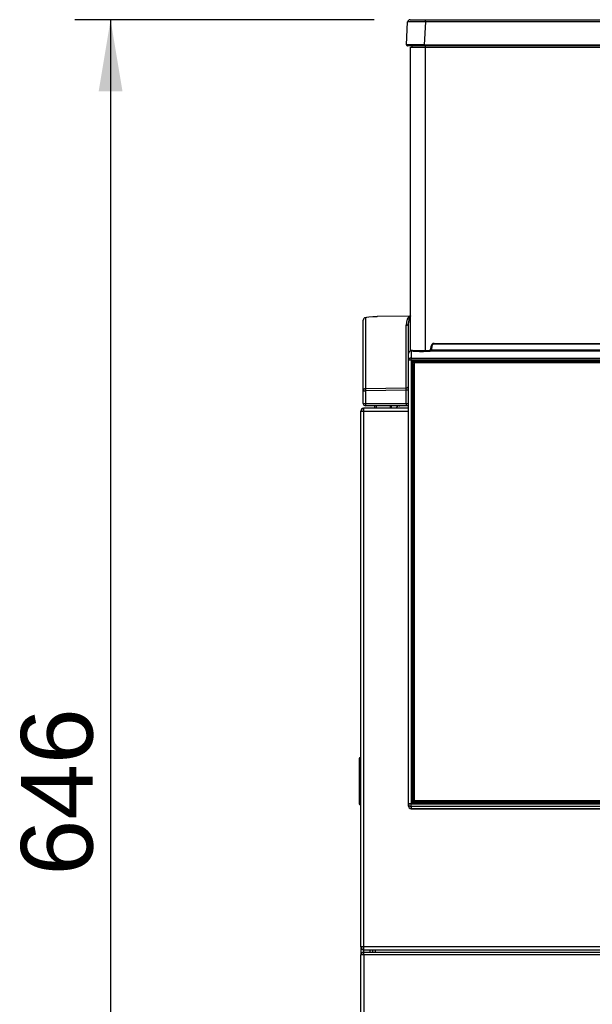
# Model space of a CAD drawing. Header units: millimetres. Extents: x 21 to 270, y 0 to 189.
# Tile 10 of 39: x 21 to 45, y 148 to 189. Entities that reach past the tile are written whole.
import ezdxf
from ezdxf.enums import TextEntityAlignment as Align

# ---------------------------------------------------------------- set-up
doc = ezdxf.new("R2010")
doc.units = ezdxf.units.MM
doc.layers.add('134.125_BW4_CTM-', color=7, linetype='Continuous')
doc.layers.add('Standard', color=7, linetype='Continuous')
doc.styles.add('SEACAD_Arial', font='arial.ttf')
doc.dimstyles.new('ISO', dxfattribs={"dimtxt": 3, "dimasz": 3, "dimexe": 1.5, "dimexo": 1.5, "dimgap": 0.75, "dimtad": 1, "dimdec": 0, "dimlfac": 10, "dimtxsty": 'SEACAD_Arial', "dimblk1": '_SE_FILLED', "dimblk2": '_SE_FILLED', "dimsah": 1, "dimcen": 1.5, "dimazin": 0, "dimtfac": 0.7, "dimtdec": 3, "dimtmove": 0, "dimatfit": 3, "dimfxl": 1, "dimarcsym": 0})

# ---------------------------------------------------------------- blocks, each defined once
blk = doc.blocks.new('SE1')
at = {"layer": '134.125_BW4_CTM-', "color": 7, "linetype": 'Continuous'}
for p, q in [((1.975, 63.507), (2.025, 64.459)), ((2.125, 64.554), (2.769, 64.554)), ((2.769, 64.459), (2.719, 63.507)), ((2.769, 64.554), (15.165, 64.554)), ((2.769, 64.459), (2.769, 64.554)), ((15.165, 64.459), (2.769, 64.459)), ((2.719, 63.454), (2.025, 63.454)), ((2.217, 63.404), (2.217, 63.454)), ((2.719, 63.507), (15.215, 63.507)), ((2.719, 63.507), (2.719, 63.454)), ((15.215, 63.454), (2.719, 63.454)), ((2.762, 63.454), (2.762, 63.404)), ((2.142, 50.733), (2.142, 63.404)), ((2.142, 63.404), (2.762, 63.404)), ((2.762, 63.404), (2.762, 50.712)), ((2.762, 63.404), (15.172, 63.404)), ((0.166, 49.024), (0.166, 51.988)), ((0.264, 52.087), (0.264, 49.123)), ((2.123, 52.157), (0.755, 52.131)), ((2.122, 52.156), (0.756, 52.131)), ((2.138, 52.159), (2.141, 52.158)), ((1.968, 49.151), (1.968, 51.77)), ((2.066, 50.587), (2.066, 51.87)), ((2.142, 50.733), (2.145, 50.733)), ((2.158, 50.706), (2.158, 50.689)), ((2.254, 50.692), (2.166, 50.69)), ((2.166, 50.69), (2.166, 50.4)), ((2.762, 50.712), (2.925, 50.712)), ((2.762, 50.712), (2.762, 50.682)), ((2.762, 50.682), (2.925, 50.682)), ((2.925, 50.712), (2.925, 50.682)), ((14.945, 50.693), (2.987, 50.693)), ((2.994, 50.776), (3.005, 50.893)), ((2.994, 50.776), (3.024, 50.773)), ((3.005, 50.893), (3.035, 50.891)), ((3.016, 50.742), (14.918, 50.742)), ((3.035, 50.891), (3.024, 50.773)), ((3.134, 51.012), (3.134, 50.982)), ((3.134, 51.012), (14.8, 51.012)), ((14.8, 50.982), (3.134, 50.982)), ((2.066, 50.3), (2.066, 50.587)), ((2.066, 31.74), (2.066, 50.3)), ((2.166, 50.312), (2.166, 50.4)), ((2.166, 50.4), (29.966, 50.4)), ((2.166, 50.312), (2.166, 31.752)), ((29.966, 50.312), (2.166, 50.312)), ((2.241, 50.283), (29.891, 50.283)), ((2.241, 50.249), (2.241, 50.283)), ((2.181, 31.827), (2.181, 50.223)), ((2.215, 50.182), (2.211, 50.219)), ((2.211, 50.219), (2.211, 31.823)), ((2.215, 31.795), (2.215, 50.182)), ((29.891, 50.249), (2.241, 50.249)), ((2.241, 50.249), (2.245, 50.211)), ((2.245, 50.211), (2.262, 50.211)), ((2.245, 50.178), (2.245, 50.211)), ((2.246, 50.178), (2.245, 50.178)), ((2.245, 50.178), (2.245, 31.793)), ((2.271, 50.222), (2.246, 50.194)), ((2.246, 31.891), (2.246, 50.194)), ((2.296, 50.243), (2.271, 50.222)), ((2.296, 50.2), (2.271, 50.222)), ((2.296, 50.243), (29.836, 50.243)), ((29.836, 50.2), (2.296, 50.2)), ((2.296, 50.2), (2.296, 31.897)), ((0.166, 49.024), (0.264, 49.024)), ((0.166, 48.5), (0.166, 49.024)), ((0.264, 49.123), (1.968, 49.151)), ((1.968, 49.051), (0.264, 49.024)), ((0.264, 49.024), (0.264, 48.5)), ((2.066, 49.051), (1.968, 49.051)), ((1.968, 48.5), (1.968, 49.051)), ((0.166, 48.5), (0.264, 48.5)), ((0.177, 48.3), (0.177, 48.199)), ((0.184, 48.182), (0.184, 48.3)), ((0.191, 48.3), (0.184, 48.3)), ((2.066, 48.3), (0.191, 48.3)), ((0.264, 48.5), (1.968, 48.5)), ((1.969, 48.4), (0.266, 48.4)), ((0.656, 48.3), (0.656, 48.4)), ((0.705, 48.4), (0.705, 48.3)), ((1.307, 48.3), (1.307, 48.4)), ((1.356, 48.315), (1.356, 48.4)), ((1.356, 48.315), (1.356, 48.3)), ((1.356, 48.315), (1.541, 48.311)), ((1.619, 48.4), (1.531, 48.3)), ((1.685, 48.4), (1.685, 48.4)), ((1.968, 48.5), (2.066, 48.5)), ((2.066, 48.4), (1.969, 48.4)), ((0.066, 48.182), (0.184, 48.182)), ((0.066, 25.768), (0.066, 48.182)), ((0.184, 48.182), (0.184, 25.768)), ((0.184, 48.182), (2.066, 48.182)), ((0.001, 33.639), (0.001, 31.761)), ((0.051, 33.689), (0.066, 33.689)), ((0.051, 33.64), (0.051, 31.76)), ((0.051, 33.64), (0.066, 33.64)), ((0, 32.987), (0.001, 32.987)), ((0, 32.987), (0, 32.923)), ((0, 32.923), (0.001, 32.923)), ((0, 32.923), (0, 32.426)), ((0, 32.426), (0.001, 32.426)), ((0, 32.426), (0, 32.398)), ((0, 32.398), (0.001, 32.398)), ((0, 32.398), (0, 32.381)), ((0, 32.381), (0.001, 32.381)), ((0, 32.381), (0, 32.377)), ((0, 32.377), (0.001, 32.377)), ((0, 32.377), (0, 32.161)), ((0, 32.161), (0.001, 32.161)), ((0, 32.161), (0, 32.05)), ((0, 32.05), (0.001, 32.05)), ((0.051, 31.76), (0.066, 31.76)), ((2.066, 31.655), (2.066, 31.74)), ((2.166, 31.752), (29.966, 31.752)), ((2.166, 31.641), (2.166, 31.752)), ((2.241, 31.793), (2.241, 31.767)), ((29.891, 31.793), (2.241, 31.793)), ((29.891, 31.767), (2.241, 31.767)), ((2.246, 31.867), (2.246, 31.891)), ((2.246, 31.891), (2.271, 31.87)), ((2.271, 31.839), (2.246, 31.867)), ((2.296, 31.897), (2.271, 31.87)), ((2.271, 31.87), (2.296, 31.842)), ((2.296, 31.817), (2.271, 31.839)), ((2.296, 31.897), (29.836, 31.897)), ((2.296, 31.842), (2.296, 31.817)), ((29.836, 31.842), (2.296, 31.842)), ((2.296, 31.817), (29.836, 31.817)), ((0.051, 31.711), (0.066, 31.711)), ((2.066, 31.655), (2.066, 31.648)), ((29.966, 31.641), (2.166, 31.641)), ((2.166, 31.641), (2.166, 31.556)), ((2.166, 31.556), (29.966, 31.556)), ((2.166, 31.548), (2.166, 31.556)), ((2.166, 31.548), (29.966, 31.548)), ((0.184, 25.768), (0.066, 25.768)), ((0.066, 25.768), (0.066, 25.43)), ((0.176, 25.447), (0.176, 25.55)), ((0.177, 25.751), (0.177, 25.65)), ((31.948, 25.768), (0.184, 25.768)), ((0.184, 25.65), (0.184, 25.768)), ((0.184, 25.65), (0.191, 25.65)), ((0.186, 25.55), (0.186, 25.65)), ((0.186, 25.43), (0.186, 25.55)), ((0.186, 25.55), (31.946, 25.55)), ((0.191, 25.65), (31.941, 25.65)), ((0.446, 25.65), (0.446, 25.55)), ((0.566, 25.55), (0.566, 25.65)), ((0.686, 25.55), (0.686, 25.65)), ((0.066, 9.85), (0.066, 25.43)), ((0.186, 25.43), (0.066, 25.43)), ((31.946, 25.43), (0.186, 25.43)), ((0.186, 25.43), (0.186, 9.87))]:
    blk.add_line(p, q, dxfattribs=at)
for centre, radius, start, end in [((2.125, 64.454), 0.1, 90, 177), ((2.025, 63.504), 0.05, 177, 270), ((2.613, 55.466), 4.756, 264.3506, 271.7907), ((2.615, 54.823), 4.144, 267.6563, 272.0371), ((2.925, 50.782), 0.1, 270.0251, 354.9863), ((3.134, 50.882), 0.1, 90.0301, 175.025), ((2.241, 50.219), 0.0298, 89.6833, 179.888), ((0.273, 49.101), 1.696, 358.3145, 1.6855), ((0.184, 48.182), 0.118, 93.4355, 180), ((0.266, 48.5), 0.1, 180, 270), ((0.186, 48.18), 0.02, 95.7392, 174.2608), ((0.184, 48.182), 0.018, 113.1311, 180), ((0.184, 48.182), 0.118, 90, 93.4355), ((0.184, 48.182), 0.018, 90, 113.1311), ((0.191, 48.182), 0.118, 90, 93.4355), ((0.051, 33.639), 0.05, 90.5, 180), ((0.037, 33.125), 0.515, 88.4542, 93.971), ((0.051, 31.761), 0.05, 180, 269.5), ((0.035, 32.179), 0.42, 265.4017, 272.1731), ((2.241, 31.823), 0.0299, 180.267, 270.1617), ((2.166, 31.648), 0.1, 180, 270), ((0.184, 25.768), 0.118, 180, 266.5645), ((0.186, 25.43), 0.12, 94.7802, 180), ((0.184, 25.768), 0.018, 180, 246.8689), ((0.186, 25.43), 0.12, 90, 94.7802), ((0.184, 25.768), 0.018, 246.8689, 270), ((0.184, 25.768), 0.118, 266.5645, 270), ((0.191, 25.768), 0.118, 266.5645, 270), ((0.186, 25.43), 0.02, 120, 180), ((0.186, 25.43), 0.02, 90, 120)]:
    blk.add_arc(centre, radius, start, end, dxfattribs=at)
for centre, major_axis, ratio, start_param, end_param in [((2.77, 64.454), (-0.746, 0.005), 0.007001, 4.71481, 6.282868), ((2.721, 63.504), (-0.746, 0.003), 0.003499, 4.714957, 6.283014), ((0.266, 51.988), (0.1, 0), 0.997564, 1.58825, 3.141593), ((0.764, 52.096), (-0.5, -0.009), 0.069778, 4.728618, 6.281961), ((0.757, 52.031), (0.0019, -0.1), 0.016808, 3.07178, 3.141593), ((2.162, 51.767), (-0.002, 0.397), 0.488376, 0.196322, 1.559056), ((2.16, 52.067), (0.0282, -0.0965), 0.935752, 3.028664, 3.338334), ((2.114, 52.256), (-0.0173, 0.0985), 0.884404, 2.968435, 3.216032), ((2.12, 52.256), (0.0382, -0.0924), 0.982262, 5.90208, 6.095656), ((1.966, 51.87), (-0.1, 0), 0.997564, 1.58825, 3.141593), ((2.166, 50.59), (-0.0703, -0.073), 0.975252, 3.92088, 5.491445), ((2.172, 50.733), (-0.03, 0), 0.999362, 0, 1.570796), ((2.925, 50.782), (-0.0001, -0.07), 0.999362, 0.002031, 1.485508), ((3.134, 50.882), (0, -0.13), 0.999362, 3.143624, 4.6271), ((2.166, 50.3), (0.1, 0), 0.999362, 1.570796, 3.141593), ((2.166, 50.3), (0.1, 0), 0.121869, 1.570796, 3.141593), ((2.241, 50.223), (0.06, -0.0012), 0.99254, 1.591293, 3.161785), ((2.181, 50.219), (0.03, 0), 0.121869, 0.017453, 1.570796), ((2.245, 50.182), (-0.0298, -0.0037), 0.990117, 4.58886, 6.159351), ((2.245, 50.182), (-0.03, 0), 0.121869, 0.017453, 1.570796), ((0.266, 49.024), (-0.1, 0), 0.997564, 4.729842, 6.283185), ((0.266, 49.024), (-0.0016, 0.1), 0.01745, 0.069813, 1.570512), ((1.966, 49.251), (0.1, 0), 0.997564, 4.729842, 6.283185), ((0.266, 48.5), (0, -0.1), 0.017452, 4.712389, 6.283185), ((1.969, 48.5), (0, -0.1), 0.017452, 4.712389, 6.283185), ((2.166, 31.74), (-0.1, 0), 0.121869, 4.712389, 6.283185), ((2.166, 31.74), (0.1, 0), 0.992546, 3.141593, 4.712389), ((2.241, 31.827), (0.06, 0.0012), 0.99254, 3.121401, 4.691892), ((2.181, 31.823), (0.03, 0), 0.121869, 0.017453, 1.570796), ((2.166, 31.655), (0.1, 0), 0.992546, 3.141593, 4.712389)]:
    blk.add_ellipse(centre, major_axis=major_axis, ratio=ratio, start_param=start_param, end_param=end_param, dxfattribs=at)
for points, knots in [([(2.067, 51.919), (2.067, 51.914), (2.066, 51.898), (2.066, 51.881), (2.066, 51.87)], [0, 0, 0, 0, 0.302757, 1, 1, 1, 1]), ([(2.141, 52.158), (2.139, 52.157), (2.137, 52.156), (2.133, 52.153), (2.13, 52.149), (2.126, 52.146), (2.123, 52.142), (2.12, 52.137), (2.114, 52.129), (2.107, 52.115), (2.099, 52.097), (2.09, 52.069), (2.081, 52.032), (2.074, 51.993), (2.07, 51.958), (2.068, 51.936), (2.067, 51.922), (2.067, 51.919)], [0, 0, 0, 0, 0.009984, 0.021805, 0.035465, 0.050965, 0.068306, 0.087487, 0.108509, 0.173055, 0.251323, 0.343314, 0.512185, 0.721897, 0.830214, 0.955034, 1, 1, 1, 1]), ([(2.145, 50.731), (2.145, 50.729), (2.146, 50.726), (2.148, 50.719), (2.156, 50.708), (2.182, 50.697), (2.213, 50.696), (2.28, 50.691), (2.353, 50.688), (2.448, 50.685), (2.59, 50.683), (2.695, 50.683), (2.762, 50.682)], [0, 0, 0, 0, 0.006684, 0.013979, 0.03067, 0.074762, 0.249344, 0.38617, 0.485521, 0.620936, 0.792398, 1, 1, 1, 1])]:
    blk.add_open_spline(points, degree=3, knots=knots, dxfattribs=at)
for points in [[(0.051, 33.64), (0.05, 33.655), (0.05, 33.671), (0.05, 33.683), (0.05, 33.689), (0.051, 33.689)], [(0.051, 31.711), (0.05, 31.711), (0.05, 31.717), (0.05, 31.729), (0.05, 31.745), (0.051, 31.76)]]:
    blk.add_open_spline(points, degree=5, dxfattribs=at)
blk.add_point((1.684, 48.4), dxfattribs=at)
blk = doc.blocks.new('DMBLK17')
at = {"layer": 'Standard', "linetype": 'Continuous'}
for points in [[(24.159, 186.34), (25.159, 186.34), (24.659, 189.34)], [(24.159, 127.786), (24.659, 124.786), (25.159, 127.786)]]:
    blk.add_hatch(color=7, dxfattribs=at).paths.add_polyline_path(points)
at = {"layer": 'Standard', "color": 7, "linetype": 'Continuous'}
for p, q in [((35.688, 189.34), (23.159, 189.34)), ((24.659, 189.34), (24.659, 124.786)), ((35.08, 124.786), (23.159, 124.786))]:
    blk.add_line(p, q, dxfattribs=at)
at = {"layer": 'Standard', "color": 7, "linetype": 'Continuous', "style": 'SEACAD_Arial'}
blk.add_text('646', height=3, rotation=90, dxfattribs=at).set_placement((20.909, 153.541), align=Align.TOP_LEFT)
blk = doc.blocks.new('_SE_FILLED')
at = {"color": 0}
blk.add_line((0, 0), (-1, 0), dxfattribs=at)
blk.add_solid([(0, 0), (-1, -0.1665), (-1, 0.1665), (0, 0)], dxfattribs=at)

msp = doc.modelspace()

# ---------------------------------------------------------------- block references
at = {"layer": 'Standard', "color": 7}
msp.add_blockref('SE1', (35.064, 124.7859), dxfattribs=at)

# ---------------------------------------------------------------- dimensions: what is measured, and where the dimension line sits
at = {"layer": 'Standard', "color": 7, "linetype": 'Continuous'}
dim = msp.add_linear_dim(base=(24.659, 124.7859), p1=(37.1885, 189.3401), p2=(36.58, 124.7859), angle=90, text='\\A1;<>', dimstyle='ISO', dxfattribs=at)
dim.commit()
dim.dimension.update_dxf_attribs({"geometry": 'DMBLK17', "text_midpoint": (24.659, 157.063), "dimtype": 160})

doc.saveas('drawing.dxf')
